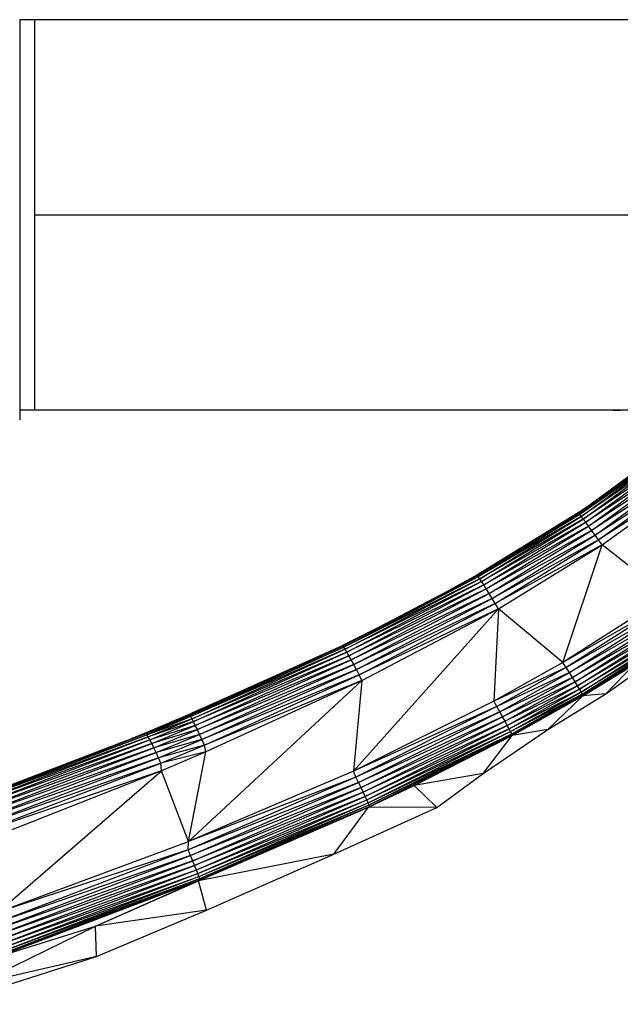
# Paper-space layout '_Superior' of a CAD drawing. Header units: millimetres. Extents: x -164 to 39, y -65 to 67.
# Tile 5 of 7: x -14 to 17, y -40 to 11. Entities that reach past the tile are written whole.
import ezdxf

# ---------------------------------------------------------------- set-up
doc = ezdxf.new("R2010")
doc.units = ezdxf.units.MM

psp = doc.layouts.new('_Superior')

# ---------------------------------------------------------------- linework, layer by layer
at = {"color": 7, "linetype": 'Continuous', "lineweight": 25}
for p, q in [((17.076, 10.508), (-13.691, 10.508)), ((-13.691, 10.508), (-13.691, -10)), ((-12.924, 10.508), (-12.924, -9.492)), ((-12.924, 0.508), (27.076, 0.508)), ((-13.691, -9.492), (17.076, -9.492)), ((16.329, -9.492), (17.076, -9.52)), ((19.022, -11.774), (14.944, -14.785)), ((14.944, -14.785), (19.046, -11.793)), ((19.102, -11.85), (14.944, -14.785)), ((19.102, -11.85), (14.995, -14.845)), ((19.188, -11.942), (14.995, -14.845)), ((15.073, -14.944), (19.188, -11.942)), ((19.302, -12.068), (15.073, -14.944)), ((15.176, -15.079), (19.302, -12.068)), ((19.442, -12.225), (15.176, -15.079)), ((15.302, -15.246), (19.442, -12.225)), ((19.604, -12.408), (15.302, -15.246)), ((15.447, -15.442), (19.604, -12.408)), ((19.784, -12.614), (15.447, -15.442)), ((15.608, -15.662), (19.784, -12.614)), ((19.978, -12.837), (15.608, -15.662)), ((15.781, -15.901), (19.978, -12.837)), ((20.18, -13.072), (15.781, -15.901)), ((15.962, -16.151), (20.18, -13.072)), ((20.387, -13.312), (15.962, -16.151)), ((16.146, -16.408), (20.387, -13.312)), ((15.529, -14.353), (14.921, -14.765)), ((14.921, -14.765), (9.735, -17.954)), ((9.735, -17.954), (14.944, -14.785)), ((9.756, -17.975), (14.944, -14.785)), ((14.995, -14.845), (9.756, -17.975)), ((14.995, -14.845), (9.803, -18.038)), ((15.073, -14.944), (9.803, -18.038)), ((9.874, -18.141), (15.073, -14.944)), ((15.176, -15.079), (9.874, -18.141)), ((9.967, -18.283), (15.176, -15.079)), ((14.921, -14.765), (14.944, -14.785)), ((14.995, -14.845), (14.944, -14.785)), ((15.073, -14.944), (14.995, -14.845)), ((15.176, -15.079), (15.073, -14.944)), ((15.302, -15.246), (15.176, -15.079)), ((15.302, -15.246), (9.967, -18.283)), ((10.081, -18.458), (15.302, -15.246)), ((15.447, -15.442), (10.081, -18.458)), ((10.211, -18.664), (15.447, -15.442)), ((15.447, -15.442), (15.302, -15.246)), ((15.608, -15.662), (15.447, -15.442)), ((15.608, -15.662), (10.211, -18.664)), ((10.356, -18.894), (15.608, -15.662)), ((15.781, -15.901), (10.356, -18.894)), ((10.511, -19.144), (15.781, -15.901)), ((15.781, -15.901), (15.608, -15.662)), ((15.962, -16.151), (15.781, -15.901)), ((15.962, -16.151), (10.511, -19.144)), ((10.673, -19.407), (15.962, -16.151)), ((16.146, -16.408), (10.673, -19.407)), ((10.837, -19.676), (16.146, -16.408)), ((14.138, -22.424), (16.146, -16.408)), ((16.146, -16.408), (15.962, -16.151)), ((19.477, -19.023), (16.146, -16.408)), ((2.881, -21.582), (9.756, -17.975)), ((9.803, -18.038), (2.881, -21.582)), ((9.803, -18.038), (2.921, -21.65)), ((9.874, -18.141), (2.921, -21.65)), ((2.986, -21.757), (9.874, -18.141)), ((9.735, -17.954), (8.292, -18.743)), ((9.735, -17.954), (9.756, -17.975)), ((9.803, -18.038), (9.756, -17.975)), ((9.874, -18.141), (9.803, -18.038)), ((9.967, -18.283), (9.874, -18.141)), ((9.967, -18.283), (2.986, -21.757)), ((3.071, -21.903), (9.967, -18.283)), ((10.081, -18.458), (3.071, -21.903)), ((3.173, -22.085), (10.081, -18.458)), ((10.211, -18.664), (3.173, -22.085)), ((3.29, -22.298), (10.211, -18.664)), ((10.081, -18.458), (9.967, -18.283)), ((10.211, -18.664), (10.081, -18.458)), ((10.356, -18.894), (10.211, -18.664)), ((10.356, -18.894), (3.29, -22.298)), ((3.419, -22.537), (10.356, -18.894)), ((10.511, -19.144), (3.419, -22.537)), ((3.557, -22.796), (10.511, -19.144)), ((10.511, -19.144), (10.356, -18.894)), ((10.673, -19.407), (10.511, -19.144)), ((19.477, -19.023), (14.138, -22.424)), ((10.837, -19.676), (3.414, -28.003)), ((10.673, -19.407), (3.557, -22.796)), ((3.701, -23.068), (10.673, -19.407)), ((10.837, -19.676), (3.701, -23.068)), ((3.84, -23.355), (10.837, -19.676)), ((10.837, -19.676), (10.594, -24.419)), ((10.837, -19.676), (10.673, -19.407)), ((14.138, -22.424), (10.837, -19.676)), ((19.665, -19.277), (14.138, -22.424)), ((19.665, -19.277), (14.305, -22.691)), ((19.846, -19.525), (14.305, -22.691)), ((14.466, -22.952), (19.846, -19.525)), ((20.017, -19.761), (14.466, -22.952)), ((14.619, -23.2), (20.017, -19.761)), ((20.174, -19.978), (14.619, -23.2)), ((14.758, -23.428), (20.174, -19.978)), ((20.312, -20.172), (14.758, -23.428)), ((14.88, -23.632), (20.312, -20.172)), ((4.75, -20.602), (2.848, -21.562)), ((20.429, -20.337), (14.88, -23.632)), ((14.983, -23.806), (20.429, -20.337)), ((20.521, -20.471), (14.983, -23.806)), ((15.064, -23.946), (20.521, -20.471)), ((20.586, -20.568), (15.064, -23.946)), ((15.121, -24.049), (20.586, -20.568)), ((15.121, -24.049), (20.622, -20.628)), ((15.152, -24.111), (20.622, -20.628)), ((-4.953, -25.133), (2.881, -21.582)), ((-4.953, -25.133), (2.921, -21.65)), ((2.921, -21.65), (-4.916, -25.202)), ((-4.866, -25.024), (2.848, -21.562)), ((2.881, -21.582), (-4.866, -25.024)), ((2.848, -21.562), (2.881, -21.582)), ((2.921, -21.65), (2.881, -21.582)), ((2.986, -21.757), (2.921, -21.65)), ((2.986, -21.757), (-4.916, -25.202)), ((-4.859, -25.313), (2.986, -21.757)), ((3.071, -21.903), (-4.859, -25.313)), ((-4.785, -25.464), (3.071, -21.903)), ((3.173, -22.085), (-4.785, -25.464)), ((-4.695, -25.652), (3.173, -22.085)), ((3.071, -21.903), (2.986, -21.757)), ((3.173, -22.085), (3.071, -21.903)), ((3.29, -22.298), (3.173, -22.085)), ((3.29, -22.298), (-4.695, -25.652)), ((-4.591, -25.871), (3.29, -22.298)), ((3.419, -22.537), (-4.591, -25.871)), ((-4.476, -26.117), (3.419, -22.537)), ((3.419, -22.537), (3.29, -22.298)), ((3.557, -22.796), (3.419, -22.537)), ((14.138, -22.424), (10.594, -24.419)), ((14.305, -22.691), (10.594, -24.419)), ((14.305, -22.691), (10.75, -24.692)), ((14.305, -22.691), (14.138, -22.424)), ((14.466, -22.952), (14.305, -22.691)), ((15.152, -24.111), (17.79, -22.527)), ((15.157, -24.132), (17.79, -22.527)), ((16.343, -24.037), (18.528, -22.469)), ((16.343, -24.037), (17.79, -22.527)), ((3.557, -22.796), (-4.476, -26.117)), ((-4.354, -26.383), (3.557, -22.796)), ((3.701, -23.068), (-4.354, -26.383)), ((-4.226, -26.663), (3.701, -23.068)), ((3.701, -23.068), (3.557, -22.796)), ((3.84, -23.355), (3.701, -23.068)), ((14.466, -22.952), (10.75, -24.692)), ((10.902, -24.958), (14.466, -22.952)), ((14.619, -23.2), (10.902, -24.958)), ((11.044, -25.212), (14.619, -23.2)), ((14.619, -23.2), (14.466, -22.952)), ((14.758, -23.428), (14.619, -23.2)), ((-5.036, -31.597), (3.84, -23.355)), ((3.84, -23.355), (-4.226, -26.663)), ((3.84, -23.355), (-4.151, -27.002)), ((3.84, -23.355), (3.414, -28.003)), ((14.758, -23.428), (11.044, -25.212)), ((11.174, -25.445), (14.758, -23.428)), ((14.88, -23.632), (11.174, -25.445)), ((11.288, -25.654), (14.88, -23.632)), ((14.88, -23.632), (14.758, -23.428)), ((14.983, -23.806), (14.88, -23.632)), ((14.983, -23.806), (11.288, -25.654)), ((11.384, -25.832), (14.983, -23.806)), ((15.064, -23.946), (11.384, -25.832)), ((11.459, -25.975), (15.064, -23.946)), ((11.459, -25.975), (15.121, -24.049)), ((11.511, -26.08), (15.121, -24.049)), ((11.511, -26.08), (15.152, -24.111)), ((11.54, -26.144), (15.152, -24.111)), ((11.54, -26.144), (15.157, -24.132)), ((11.543, -26.165), (15.157, -24.132)), ((13.364, -25.859), (16.343, -24.037)), ((13.364, -25.859), (15.157, -24.132)), ((15.064, -23.946), (14.983, -23.806)), ((15.121, -24.049), (15.064, -23.946)), ((15.152, -24.111), (15.121, -24.049)), ((15.157, -24.132), (15.152, -24.111)), ((16.343, -24.037), (15.157, -24.132)), ((10.594, -24.419), (3.414, -28.003)), ((10.75, -24.692), (3.414, -28.003)), ((10.75, -24.692), (3.535, -28.303)), ((10.75, -24.692), (10.594, -24.419)), ((10.902, -24.958), (10.75, -24.692)), ((-4.916, -25.202), (-7.165, -26.138)), ((-7.113, -26.035), (-4.953, -25.133)), ((-4.916, -25.202), (-7.113, -26.035)), ((-7.011, -25.934), (-4.866, -25.024)), ((-7.011, -25.934), (-4.953, -25.133)), ((-4.866, -25.024), (-4.953, -25.133)), ((-4.953, -25.133), (-4.916, -25.202)), ((-4.859, -25.313), (-4.916, -25.202)), ((10.902, -24.958), (3.535, -28.303)), ((3.67, -28.578), (10.902, -24.958)), ((11.044, -25.212), (3.67, -28.578)), ((3.796, -28.839), (11.044, -25.212)), ((11.044, -25.212), (10.902, -24.958)), ((11.174, -25.445), (11.044, -25.212)), ((-4.859, -25.313), (-7.165, -26.138)), ((-7.104, -26.247), (-4.859, -25.313)), ((-4.785, -25.464), (-7.104, -26.247)), ((-7.024, -26.396), (-4.785, -25.464)), ((-4.695, -25.652), (-7.024, -26.396)), ((-6.93, -26.582), (-4.695, -25.652)), ((-4.785, -25.464), (-4.859, -25.313)), ((-4.695, -25.652), (-4.785, -25.464)), ((-4.591, -25.871), (-4.695, -25.652)), ((11.174, -25.445), (3.796, -28.839)), ((3.911, -29.08), (11.174, -25.445)), ((11.288, -25.654), (3.911, -29.08)), ((4.012, -29.295), (11.288, -25.654)), ((11.288, -25.654), (11.174, -25.445)), ((11.384, -25.832), (11.288, -25.654)), ((-7.165, -26.138), (-16.968, -29.879)), ((-7.113, -26.035), (-16.68, -29.688)), ((-7.165, -26.138), (-16.68, -29.688)), ((-8.291, -26.459), (-7.011, -25.934)), ((-8.291, -26.459), (-7.113, -26.035)), ((-7.165, -26.138), (-7.113, -26.035)), ((-7.104, -26.247), (-7.165, -26.138)), ((-7.011, -25.934), (-7.113, -26.035)), ((-4.591, -25.871), (-6.93, -26.582)), ((-6.823, -26.801), (-4.591, -25.871)), ((-4.476, -26.117), (-6.823, -26.801)), ((-6.706, -27.046), (-4.476, -26.117)), ((-4.476, -26.117), (-4.591, -25.871)), ((-4.354, -26.383), (-4.476, -26.117)), ((11.384, -25.832), (4.012, -29.295)), ((4.097, -29.478), (11.384, -25.832)), ((4.097, -29.478), (11.459, -25.975)), ((4.162, -29.626), (11.459, -25.975)), ((4.162, -29.626), (11.511, -26.08)), ((4.207, -29.734), (11.511, -26.08)), ((4.207, -29.734), (11.54, -26.144)), ((4.223, -29.804), (11.54, -26.144)), ((6.513, -28.736), (11.54, -26.144)), ((6.513, -28.736), (11.543, -26.165)), ((10.058, -28.118), (13.364, -25.859)), ((10.058, -28.118), (11.543, -26.165)), ((11.459, -25.975), (11.384, -25.832)), ((11.511, -26.08), (11.459, -25.975)), ((11.54, -26.144), (11.511, -26.08)), ((11.543, -26.165), (11.54, -26.144)), ((13.364, -25.859), (11.543, -26.165)), ((-7.104, -26.247), (-16.968, -29.879)), ((-16.916, -29.993), (-7.104, -26.247)), ((-7.024, -26.396), (-16.916, -29.993)), ((-16.844, -30.146), (-7.024, -26.396)), ((-6.93, -26.582), (-16.844, -30.146)), ((-16.758, -30.336), (-6.93, -26.582)), ((-8.291, -26.459), (-16.68, -29.688)), ((-7.024, -26.396), (-7.104, -26.247)), ((-6.93, -26.582), (-7.024, -26.396)), ((-6.823, -26.801), (-6.93, -26.582)), ((-4.354, -26.383), (-6.706, -27.046)), ((-6.583, -27.312), (-4.354, -26.383)), ((-4.226, -26.663), (-6.583, -27.312)), ((-6.456, -27.592), (-4.226, -26.663)), ((-4.226, -26.663), (-4.354, -26.383)), ((-4.151, -27.002), (-4.226, -26.663)), ((-6.823, -26.801), (-16.758, -30.336)), ((-16.662, -30.559), (-6.823, -26.801)), ((-6.706, -27.046), (-16.662, -30.559)), ((-16.557, -30.809), (-6.706, -27.046)), ((-6.706, -27.046), (-6.823, -26.801)), ((-6.583, -27.312), (-6.706, -27.046)), ((-4.151, -27.002), (-6.456, -27.592)), ((-4.151, -27.002), (-6.42, -27.986)), ((-5.036, -31.597), (-4.151, -27.002)), ((-6.583, -27.312), (-16.557, -30.809)), ((-16.446, -31.08), (-6.583, -27.312)), ((-6.456, -27.592), (-16.446, -31.08)), ((-16.338, -31.37), (-6.456, -27.592)), ((-6.456, -27.592), (-6.583, -27.312)), ((-6.42, -27.986), (-6.456, -27.592)), ((-6.42, -27.986), (-16.76, -32.053)), ((-6.42, -27.986), (-16.338, -31.37)), ((-14.814, -35.224), (-6.42, -27.986)), ((-5.036, -31.597), (-6.42, -27.986)), ((3.414, -28.003), (-5.036, -31.597)), ((3.535, -28.303), (3.414, -28.003)), ((10.058, -28.118), (6.513, -28.736)), ((7.679, -29.86), (10.058, -28.118)), ((3.535, -28.303), (-5.06, -32.038)), ((3.67, -28.578), (-5.06, -32.038)), ((3.535, -28.303), (-5.036, -31.597)), ((-4.942, -32.321), (3.67, -28.578)), ((3.67, -28.578), (3.535, -28.303)), ((3.796, -28.839), (3.67, -28.578)), ((4.178, -29.841), (6.513, -28.736)), ((4.223, -29.804), (6.513, -28.736)), ((7.679, -29.86), (6.513, -28.736)), ((3.796, -28.839), (-4.942, -32.321)), ((-4.83, -32.588), (3.796, -28.839)), ((3.911, -29.08), (-4.83, -32.588)), ((-4.728, -32.835), (3.911, -29.08)), ((3.911, -29.08), (3.796, -28.839)), ((4.012, -29.295), (3.911, -29.08)), ((4.012, -29.295), (-4.728, -32.835)), ((-4.639, -33.054), (4.012, -29.295)), ((-4.639, -33.054), (4.097, -29.478)), ((-4.565, -33.242), (4.097, -29.478)), ((-4.565, -33.242), (4.162, -29.626)), ((-4.509, -33.393), (4.162, -29.626)), ((-4.509, -33.393), (4.207, -29.734)), ((-4.471, -33.504), (4.207, -29.734)), ((4.097, -29.478), (4.012, -29.295)), ((4.162, -29.626), (4.097, -29.478)), ((4.207, -29.734), (4.162, -29.626)), ((4.223, -29.804), (4.207, -29.734)), ((-4.538, -33.62), (4.178, -29.841)), ((-4.499, -33.591), (4.223, -29.804)), ((-4.499, -33.591), (4.178, -29.841)), ((-4.471, -33.504), (4.223, -29.804)), ((2.401, -32.246), (4.178, -29.841)), ((2.401, -32.246), (7.679, -29.86)), ((4.178, -29.841), (4.223, -29.804)), ((7.679, -29.86), (4.178, -29.841)), ((-14.814, -35.224), (-5.036, -31.597)), ((-5.06, -32.038), (-5.036, -31.597)), ((-5.06, -32.038), (-15.223, -35.896)), ((-5.06, -32.038), (-14.814, -35.224)), ((-4.942, -32.321), (-5.06, -32.038)), ((2.401, -32.246), (-4.538, -33.62)), ((-4.123, -35.131), (2.401, -32.246)), ((-4.942, -32.321), (-15.223, -35.896)), ((-15.136, -36.195), (-4.942, -32.321)), ((-4.83, -32.588), (-15.136, -36.195)), ((-15.037, -36.467), (-4.83, -32.588)), ((-4.83, -32.588), (-4.942, -32.321)), ((-4.728, -32.835), (-4.83, -32.588)), ((-4.728, -32.835), (-15.037, -36.467)), ((-14.947, -36.718), (-4.728, -32.835)), ((-14.947, -36.718), (-4.639, -33.054)), ((-14.87, -36.941), (-4.639, -33.054)), ((-14.87, -36.941), (-4.565, -33.242)), ((-14.808, -37.132), (-4.565, -33.242)), ((-4.639, -33.054), (-4.728, -32.835)), ((-4.565, -33.242), (-4.639, -33.054)), ((-4.509, -33.393), (-4.565, -33.242)), ((-14.918, -37.541), (-4.499, -33.591)), ((-14.808, -37.132), (-4.509, -33.393)), ((-14.761, -37.286), (-4.509, -33.393)), ((-14.761, -37.286), (-4.471, -33.504)), ((-14.733, -37.4), (-4.471, -33.504)), ((-14.733, -37.4), (-4.499, -33.591)), ((-9.808, -35.948), (-4.499, -33.591)), ((-9.808, -35.948), (-4.538, -33.62)), ((-4.538, -33.62), (-4.499, -33.591)), ((-4.123, -35.131), (-4.538, -33.62)), ((-4.471, -33.504), (-4.509, -33.393)), ((-4.499, -33.591), (-4.471, -33.504)), ((-4.123, -35.131), (-9.808, -35.948)), ((-9.761, -37.496), (-4.123, -35.131)), ((-15.873, -38.918), (-9.808, -35.948)), ((-14.918, -37.541), (-9.808, -35.948)), ((-9.761, -37.496), (-9.808, -35.948)), ((-17.423, -39.948), (-9.761, -37.496)), ((-9.761, -37.496), (-15.873, -38.918))]:
    psp.add_line(p, q, dxfattribs=at)
psp.add_arc((17.076, 0.508), 10, 270, 90, dxfattribs=at)

doc.saveas('drawing.dxf')
